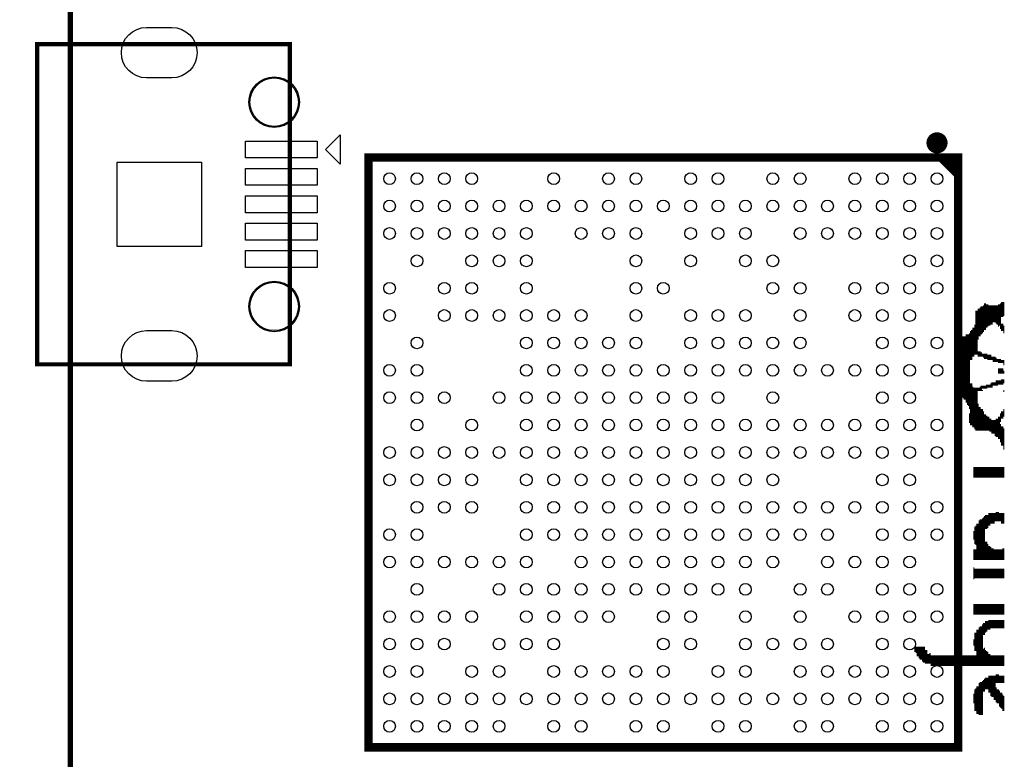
# Model space of a CAD drawing. Extents: x 16 to 143, y 14 to 67.
# Tile 3 of 10: x 29 to 52, y 40 to 57. Entities that reach past the tile are written whole.
import ezdxf

# ---------------------------------------------------------------- set-up
doc = ezdxf.new("R2010")
doc.units = 0
doc.header["$MEASUREMENT"] = 0
doc.layers.get('0').update_dxf_attribs({"linetype": 'CONTINUOUS'})
doc.layers.get('Defpoints').update_dxf_attribs({"linetype": 'CONTINUOUS'})
for name, color, linetype in [('BG_OUTLINE', 254, 'CONTINUOUS'), ('BG_SILKSCREEN_TOP', 43, 'CONTINUOUS'), ('PG_SILKSCREEN_TOP', 30, 'CONTINUOUS'), ('PIN_PASTEMASK_TOP', 85, 'CONTINUOUS'), ('PIN_TOP', 1, 'CONTINUOUS')]:
    doc.layers.add(name, color=color, linetype=linetype)
doc.dimstyles.get("Standard").update_dxf_attribs({"dimtxt": 0.18, "dimasz": 0.18, "dimexe": 0.18, "dimexo": 0.0625, "dimgap": 0.09, "dimtad": 0, "dimtih": 1, "dimtoh": 1, "dimdec": 4, "dimzin": 0, "dimdsep": 46, "dimtxsty": 'STANDARD', "dimcen": 0.09, "dimadec": 0, "dimazin": 0, "dimtfac": 1, "dimtdec": 4, "dimtofl": 0, "dimtmove": 0, "dimatfit": 3, "dimfxl": 1, "dimtolj": 1, "dimtzin": 0, "dimarcsym": 0})

# ---------------------------------------------------------------- blocks, each defined once
blk = doc.blocks.new('*D9')
at = {"color": 0, "linetype": 'Continuous', "lineweight": -2}
for p, q in [((32.138, 62.687), (20.757, 62.687)), ((20.937, 62.507), (20.937, 40.777)), ((20.937, 16.867), (20.937, 38.597)), ((32.138, 16.687), (20.757, 16.687))]:
    blk.add_line(p, q, dxfattribs=at)
at = {"color": 0, "linetype": 'Continuous'}
for points in [[(20.907, 62.507), (20.967, 62.507), (20.937, 62.687)], [(20.907, 16.867), (20.967, 16.867), (20.937, 16.687)]]:
    blk.add_solid(points, dxfattribs=at)
at = {"layer": 'Defpoints', "color": 0, "linetype": 'Continuous'}
for p in [(32.201, 62.687), (20.937, 16.687), (32.201, 16.687)]:
    blk.add_point(p, dxfattribs=at)
at = {"color": 0, "linetype": 'Continuous', "insert": (20.937, 39.687), "char_height": 2, "attachment_point": 5}
blk.add_mtext('\\A1;45.9999', dxfattribs=at)

msp = doc.modelspace()

# ---------------------------------------------------------------- linework, layer by layer
at = {"layer": 'BG_OUTLINE', "const_width": 0.127}
msp.add_lwpolyline([(32.2006, 62.6872), (76.20051, 62.6872, -0.414214), (78.2005, 60.6872), (78.2005, 18.68729, -0.414214), (76.20051, 16.68729), (32.2006, 16.68729, -0.414214), (30.2006, 18.68729), (30.2006, 60.6872, -0.414214), (32.2006, 62.6872)], format="xyb", dxfattribs=at)
msp.add_lwpolyline([(32.2006, 62.6872), (76.20051, 62.6872, -0.414214), (78.2005, 60.6872), (78.2005, 18.68729, -0.414214), (76.20051, 16.68729), (32.2006, 16.68729, -0.414214), (30.2006, 18.68729), (30.2006, 60.6872, -0.414214), (32.2006, 62.6872)], format="xyb", dxfattribs=at)
at = {"layer": 'BG_SILKSCREEN_TOP', "const_width": 0.0254}
for points in [[(51.8795, 50.2793), (51.8795, 49.6443)], [(51.9049, 50.3301), (51.9049, 49.6951)], [(51.9303, 50.3301), (51.9303, 49.6951)], [(51.9557, 50.3047), (51.9557, 49.7459)], [(51.9811, 50.3047), (51.9811, 49.7713)], [(52.0065, 50.2793), (52.0065, 49.7967)], [(52.0319, 50.2793), (52.0319, 49.7967)], [(52.0573, 50.2793), (52.0573, 49.8221)], [(52.0827, 50.2793), (52.0827, 49.8221)], [(52.1081, 50.2793), (52.1081, 49.8729)], [(52.1335, 50.2793), (52.1335, 49.8729)], [(52.1589, 50.2793), (52.1589, 49.8729)], [(52.1843, 50.2793), (52.1843, 49.8475)], [(52.2097, 50.2793), (52.2097, 49.8221)], [(52.2351, 50.3047), (52.2351, 49.7713)], [(52.2605, 50.3047), (52.2605, 49.7967)], [(52.2859, 50.3301), (52.2859, 49.7205)], [(52.3113, 50.3555), (52.3113, 49.9999)], [(52.3367, 50.3555), (52.3367, 49.9999)], [(52.3621, 50.3555), (52.3621, 50.0253)], [(51.7017, 50.1523), (51.7017, 49.1109)], [(51.7271, 50.1523), (51.7271, 49.1109)], [(51.7525, 50.2031), (51.7525, 49.4665)], [(51.7779, 50.2031), (51.7779, 49.5427)], [(51.8033, 50.2285), (51.8033, 49.5427)], [(51.8287, 50.2539), (51.8287, 49.5935)], [(51.8541, 50.2539), (51.8541, 49.6189)], [(51.6763, 49.8221), (51.6763, 49.1109)], [(52.3113, 49.8475), (52.3113, 49.6697)], [(52.3367, 49.8475), (52.3367, 49.6697)], [(52.3621, 49.7967), (52.3621, 49.6189)], [(51.4731, 49.5935), (51.4731, 47.9679)], [(51.4985, 49.5935), (51.4985, 47.9171)], [(51.5239, 49.5935), (51.5239, 47.8917)], [(51.5493, 49.6189), (51.5493, 47.8155)], [(51.5747, 49.6697), (51.5747, 48.9839)], [(51.6001, 49.6951), (51.6001, 48.9839)], [(51.6255, 49.7459), (51.6255, 49.0601)], [(51.6509, 49.7459), (51.6509, 49.0601)], [(51.2953, 49.5173), (51.2953, 49.0093)], [(51.3207, 49.5173), (51.3207, 49.0093)], [(51.3461, 49.5173), (51.3461, 48.1203)], [(51.3715, 49.5427), (51.3715, 48.0949)], [(51.3969, 49.5427), (51.3969, 48.0695)], [(51.4223, 49.5427), (51.4223, 48.0441)], [(51.4477, 49.5427), (51.4477, 48.0441)], [(51.4985, 49.3903), (51.4985, 49.2125)], [(51.5239, 49.3903), (51.5239, 49.2125)], [(51.5493, 49.4919), (51.5493, 49.1109)], [(51.7525, 49.1871), (51.7525, 49.0601)], [(51.7779, 49.1871), (51.7779, 49.0601)], [(51.8033, 49.1871), (51.8033, 49.0601)], [(51.8287, 49.1617), (51.8287, 49.0601)], [(51.8541, 49.1363), (51.8541, 49.0601)], [(51.8795, 49.1363), (51.8795, 49.0347)], [(51.9049, 49.1363), (51.9049, 49.0093)], [(51.9303, 49.1363), (51.9303, 49.0093)], [(51.9557, 49.1363), (51.9557, 49.0093)], [(51.9811, 49.1109), (51.9811, 48.9839)], [(52.0065, 49.1109), (52.0065, 48.9839)], [(52.0319, 49.1109), (52.0319, 48.9839)], [(52.0573, 49.1109), (52.0573, 48.9839)], [(52.0827, 49.0601), (52.0827, 48.9839)], [(52.1081, 49.0601), (52.1081, 48.9331)], [(52.1335, 49.0601), (52.1335, 48.9331)], [(52.1589, 49.0601), (52.1589, 48.9331)], [(52.1843, 49.0347), (52.1843, 48.9331)], [(52.2097, 49.0093), (52.2097, 48.9331)], [(52.2351, 49.0093), (52.2351, 48.9077)], [(52.2605, 49.0093), (52.2605, 48.9077)], [(52.2859, 49.0093), (52.2859, 48.9077)], [(52.3113, 48.9839), (52.3113, 48.9077)], [(52.3367, 48.9839), (52.3367, 48.9077)], [(52.3621, 48.9839), (52.3621, 48.8569)], [(51.2953, 48.7045), (51.2953, 48.1203)], [(51.3207, 48.7045), (51.3207, 48.1203)], [(51.5493, 48.6791), (51.5493, 48.1965)], [(52.2351, 48.7807), (52.2351, 48.6537)], [(52.2605, 48.7807), (52.2605, 48.6537)], [(52.2859, 48.7807), (52.2859, 48.6537)], [(52.3113, 48.7807), (52.3113, 48.6537)], [(52.3367, 48.7807), (52.3367, 48.6537)], [(52.3621, 48.7299), (52.3621, 48.6537)], [(51.4477, 48.5521), (51.4477, 48.2727)], [(51.4731, 48.5521), (51.4731, 48.2473)], [(51.4985, 48.6029), (51.4985, 48.2219)], [(51.5239, 48.6029), (51.5239, 48.2219)], [(51.5747, 48.4251), (51.5747, 47.4345)], [(51.6001, 48.4251), (51.6001, 47.4345)], [(51.9557, 48.3997), (51.9557, 48.2981)], [(51.9811, 48.3997), (51.9811, 48.3235)], [(52.0065, 48.3997), (52.0065, 48.3235)], [(52.0319, 48.3997), (52.0319, 48.3235)], [(52.0573, 48.4251), (52.0573, 48.3235)], [(52.0827, 48.4505), (52.0827, 48.3235)], [(52.1081, 48.4505), (52.1081, 48.3743)], [(52.1335, 48.4505), (52.1335, 48.3743)], [(52.1589, 48.4505), (52.1589, 48.3743)], [(52.1843, 48.5013), (52.1843, 48.3743)], [(52.2097, 48.5013), (52.2097, 48.3743)], [(52.2351, 48.5013), (52.2351, 48.3997)], [(52.2605, 48.5013), (52.2605, 48.3997)], [(52.2859, 48.5013), (52.2859, 48.3997)], [(52.3113, 48.5267), (52.3113, 48.3997)], [(52.3367, 48.5267), (52.3367, 48.3997)], [(52.3621, 48.5267), (52.3621, 48.4251)], [(51.6255, 48.3489), (51.6255, 47.3837)], [(51.6509, 48.3235), (51.6509, 47.3837)], [(51.6763, 48.3235), (51.6763, 47.3329)], [(51.7017, 48.3235), (51.7017, 47.3075)], [(51.7271, 48.3235), (51.7271, 47.3075)], [(51.7525, 48.3235), (51.7525, 48.2473)], [(51.7779, 48.3235), (51.7779, 48.2473)], [(51.8033, 48.3489), (51.8033, 48.2473)], [(51.8287, 48.3743), (51.8287, 48.2473)], [(51.8541, 48.3743), (51.8541, 48.2981)], [(51.8541, 48.2727), (51.8541, 48.2473)], [(51.8795, 48.3743), (51.8795, 48.2981)], [(51.9049, 48.3743), (51.9049, 48.2981)], [(51.9303, 48.3743), (51.9303, 48.2981)], [(52.3621, 48.2727), (52.3621, 48.2219)], [(51.7525, 47.9425), (51.7525, 47.3075)], [(51.5493, 47.7139), (51.5493, 47.4853)], [(51.7779, 47.8663), (51.7779, 47.3075)], [(51.8033, 47.8663), (51.8033, 47.3075)], [(51.8287, 47.8155), (51.8287, 47.3075)], [(51.8541, 47.8155), (51.8541, 47.3075)], [(51.8795, 47.7647), (51.8795, 47.3075)], [(51.9049, 47.6885), (51.9049, 47.3075)], [(51.9303, 47.6885), (51.9303, 47.3075)], [(52.2859, 47.7139), (52.2859, 47.5107)], [(52.3113, 47.7647), (52.3113, 47.5869)], [(52.3367, 47.7647), (52.3367, 47.5869)], [(52.3621, 47.8155), (52.3621, 47.6377)], [(51.9557, 47.6631), (51.9557, 47.3075)], [(51.9811, 47.6377), (51.9811, 47.3075)], [(52.0065, 47.6377), (52.0065, 47.3075)], [(52.0319, 47.5869), (52.0319, 47.2821)], [(52.0573, 47.5869), (52.0573, 47.2821)], [(52.0827, 47.5615), (52.0827, 47.2313)], [(52.1081, 47.5615), (52.1081, 47.2313)], [(52.1335, 47.5615), (52.1335, 47.2313)], [(52.1589, 47.5615), (52.1589, 47.1805)], [(52.1843, 47.5869), (52.1843, 47.1551)], [(52.2097, 47.5869), (52.2097, 47.1551)], [(52.2351, 47.6377), (52.2351, 47.1043)], [(52.2605, 47.6377), (52.2605, 47.1043)], [(52.2859, 47.4599), (52.2859, 47.0281)], [(52.3113, 47.4091), (52.3113, 46.9519)], [(52.3367, 47.4091), (52.3367, 46.9519)], [(52.3621, 47.3583), (52.3621, 46.8503)], [(51.6509, 46.4439), (51.6509, 46.1899)], [(51.6763, 46.4439), (51.6763, 46.1899)], [(51.7017, 46.4439), (51.7017, 46.1899)], [(51.7271, 46.4439), (51.7271, 46.1899)], [(51.7525, 46.4439), (51.7525, 46.1899)], [(51.7779, 46.4439), (51.7779, 46.1899)], [(51.8033, 46.4439), (51.8033, 46.1899)], [(51.8287, 46.4439), (51.8287, 46.1899)], [(51.8541, 46.4439), (51.8541, 46.1899)], [(51.8795, 46.4439), (51.8795, 46.1899)], [(51.9049, 46.4439), (51.9049, 46.1899)], [(51.9303, 46.4439), (51.9303, 46.1899)], [(51.9557, 46.4439), (51.9557, 46.1899)], [(51.9811, 46.4439), (51.9811, 46.1899)], [(52.0065, 46.4439), (52.0065, 46.1899)], [(52.0319, 46.4439), (52.0319, 46.1899)], [(52.0573, 46.4439), (52.0573, 46.1899)], [(52.0827, 46.4439), (52.0827, 46.1899)], [(52.1081, 46.4439), (52.1081, 46.1899)], [(52.1335, 46.4439), (52.1335, 46.1899)], [(52.1589, 46.4439), (52.1589, 46.1899)], [(52.1843, 46.4439), (52.1843, 46.1899)], [(52.2097, 46.4439), (52.2097, 46.1899)], [(52.2351, 46.4439), (52.2351, 46.1899)], [(52.2605, 46.4439), (52.2605, 46.1899)], [(52.2859, 46.4439), (52.2859, 46.1899)], [(52.3113, 46.4439), (52.3113, 46.1899)], [(52.3367, 46.4439), (52.3367, 46.1899)], [(52.3621, 46.4439), (52.3621, 46.1899)], [(52.0065, 45.3517), (52.0065, 45.0469)], [(52.0319, 45.3517), (52.0319, 45.0469)], [(52.0573, 45.3517), (52.0573, 45.0977)], [(52.0827, 45.3517), (52.0827, 45.0977)], [(52.1081, 45.3517), (52.1081, 45.0977)], [(52.1335, 45.3517), (52.1335, 45.0977)], [(52.1589, 45.3517), (52.1589, 45.1485)], [(52.1843, 45.3771), (52.1843, 45.1485)], [(52.2097, 45.3771), (52.2097, 45.1485)], [(52.2351, 45.3771), (52.2351, 45.1485)], [(52.2605, 45.3517), (52.2605, 45.1485)], [(52.2859, 45.3517), (52.2859, 45.1485)], [(52.3113, 45.3517), (52.3113, 45.0977)], [(52.3367, 45.3517), (52.3367, 45.0977)], [(52.3621, 45.3517), (52.3621, 45.0977)], [(51.7779, 45.1739), (51.7779, 44.2341)], [(51.8033, 45.1993), (51.8033, 44.2341)], [(51.8287, 45.1993), (51.8287, 44.2341)], [(51.8541, 45.2247), (51.8541, 44.2341)], [(51.8795, 45.2501), (51.8795, 44.2341)], [(51.9049, 45.2755), (51.9049, 44.2341)], [(51.9303, 45.3009), (51.9303, 44.9707)], [(51.9557, 45.3009), (51.9557, 44.9707)], [(51.9811, 45.3009), (51.9811, 44.9961)], [(51.6509, 44.9199), (51.6509, 44.7167)], [(51.6763, 45.0215), (51.6763, 44.6151)], [(51.7017, 45.0469), (51.7017, 44.5897)], [(51.7271, 45.0977), (51.7271, 44.2341)], [(51.7525, 45.0977), (51.7525, 44.2341)], [(51.9303, 44.6659), (51.9303, 44.2341)], [(51.9557, 44.6659), (51.9557, 44.2341)], [(51.6509, 44.4881), (51.6509, 44.2341)], [(51.6763, 44.4881), (51.6763, 44.2341)], [(51.7017, 44.4881), (51.7017, 44.2341)], [(51.9811, 44.6151), (51.9811, 44.2341)], [(52.0065, 44.5643), (52.0065, 44.2341)], [(52.0319, 44.5643), (52.0319, 44.2341)], [(52.0573, 44.5389), (52.0573, 44.2341)], [(52.0827, 44.5135), (52.0827, 44.2341)], [(52.1081, 44.5135), (52.1081, 44.2341)], [(52.1335, 44.4881), (52.1335, 44.2341)], [(52.1589, 44.4881), (52.1589, 44.2341)], [(52.1843, 44.4881), (52.1843, 44.2341)], [(52.2097, 44.4881), (52.2097, 44.2341)], [(52.2351, 44.4881), (52.2351, 44.2341)], [(52.2605, 44.4881), (52.2605, 44.2341)], [(52.2859, 44.4881), (52.2859, 44.2341)], [(52.3113, 44.4881), (52.3113, 44.2341)], [(52.3367, 44.5135), (52.3367, 44.2341)], [(52.3621, 44.5135), (52.3621, 44.2341)], [(51.6509, 44.0563), (51.6509, 43.7769)], [(51.6763, 44.0309), (51.6763, 43.8023)], [(51.7017, 44.0309), (51.7017, 43.8023)], [(51.7271, 44.0309), (51.7271, 43.8023)], [(51.7525, 44.0309), (51.7525, 43.8023)], [(51.7779, 44.0309), (51.7779, 43.8023)], [(51.8033, 44.0309), (51.8033, 43.8023)], [(51.8287, 44.0309), (51.8287, 43.8023)], [(51.8541, 44.0309), (51.8541, 43.8023)], [(51.8795, 44.0309), (51.8795, 43.8023)], [(51.9049, 44.0309), (51.9049, 43.8023)], [(51.9303, 44.0309), (51.9303, 43.8023)], [(51.9557, 44.0309), (51.9557, 43.8023)], [(51.9811, 44.0309), (51.9811, 43.8023)], [(52.0065, 44.0309), (52.0065, 43.8023)], [(52.0319, 44.0309), (52.0319, 43.8023)], [(52.0573, 44.0309), (52.0573, 43.8023)], [(52.0827, 44.0309), (52.0827, 43.8023)], [(52.1081, 44.0309), (52.1081, 43.8023)], [(52.1335, 44.0309), (52.1335, 43.8023)], [(52.1589, 44.0309), (52.1589, 43.8023)], [(52.1843, 44.0309), (52.1843, 43.8023)], [(52.2097, 44.0309), (52.2097, 43.8023)], [(52.2351, 44.0309), (52.2351, 43.8023)], [(52.2605, 44.0309), (52.2605, 43.8023)], [(52.2859, 44.0309), (52.2859, 43.8023)], [(52.3113, 44.0309), (52.3113, 43.8023)], [(52.3367, 44.0309), (52.3367, 43.8023)], [(52.3621, 44.0309), (52.3621, 43.8023)], [(51.6509, 43.1927), (51.6509, 42.9387)], [(51.6763, 43.1927), (51.6763, 42.9387)], [(51.7017, 43.1927), (51.7017, 42.9387)], [(51.7271, 43.1927), (51.7271, 42.9387)], [(51.7525, 43.1927), (51.7525, 42.9387)], [(51.7779, 43.1927), (51.7779, 42.9387)], [(51.8033, 43.1927), (51.8033, 42.9387)], [(51.8287, 43.1927), (51.8287, 42.9387)], [(51.8541, 43.1927), (51.8541, 42.9387)], [(51.8795, 43.1927), (51.8795, 42.9387)], [(51.9049, 43.1927), (51.9049, 42.9387)], [(51.9303, 43.1927), (51.9303, 42.9387)], [(51.9557, 43.1927), (51.9557, 42.9387)], [(51.9811, 43.1927), (51.9811, 42.9387)], [(52.0065, 43.1927), (52.0065, 42.9387)], [(52.0319, 43.1927), (52.0319, 42.9387)], [(52.0573, 43.1927), (52.0573, 42.9387)], [(52.0827, 43.1927), (52.0827, 42.9387)], [(52.1081, 43.1927), (52.1081, 42.9387)], [(52.1335, 43.1927), (52.1335, 42.9387)], [(52.1589, 43.1927), (52.1589, 42.9387)], [(52.1843, 43.1927), (52.1843, 42.9387)], [(52.2097, 43.1927), (52.2097, 42.9387)], [(52.2351, 43.1927), (52.2351, 42.9387)], [(52.2605, 43.1927), (52.2605, 42.9387)], [(52.2859, 43.1927), (52.2859, 42.9387)], [(52.3113, 43.1927), (52.3113, 42.9387)], [(52.3367, 43.1927), (52.3367, 42.9387)], [(52.3621, 43.1927), (52.3621, 42.9387)], [(51.9303, 42.7863), (51.9303, 42.5069)], [(51.9557, 42.7863), (51.9557, 42.5323)], [(51.9811, 42.7863), (51.9811, 42.5831)], [(52.0065, 42.8117), (52.0065, 42.5831)], [(52.0319, 42.8117), (52.0319, 42.5831)], [(52.0573, 42.8117), (52.0573, 42.6085)], [(52.0827, 42.8117), (52.0827, 42.6085)], [(52.1081, 42.8117), (52.1081, 42.6085)], [(52.1335, 42.8117), (52.1335, 42.6085)], [(52.1589, 42.8117), (52.1589, 42.6085)], [(52.1843, 42.8117), (52.1843, 42.6085)], [(52.2097, 42.8117), (52.2097, 42.6085)], [(52.2351, 42.8117), (52.2351, 42.6085)], [(52.2605, 42.8117), (52.2605, 42.6085)], [(52.2859, 42.8117), (52.2859, 42.6085)], [(52.3113, 42.8117), (52.3113, 42.6085)], [(52.3367, 42.8117), (52.3367, 42.6085)], [(52.3621, 42.8117), (52.3621, 42.6085)], [(51.7271, 42.5831), (51.7271, 41.7195)], [(51.7525, 42.5831), (51.7525, 41.7195)], [(51.7779, 42.6339), (51.7779, 41.7195)], [(51.8033, 42.6593), (51.8033, 41.7195)], [(51.8287, 42.6593), (51.8287, 41.7195)], [(51.8541, 42.7101), (51.8541, 41.7195)], [(51.8795, 42.7355), (51.8795, 42.4561)], [(51.9049, 42.7355), (51.9049, 42.4561)], [(51.6509, 42.3545), (51.6509, 42.2021)], [(51.6763, 42.5069), (51.6763, 42.0751)], [(51.7017, 42.5069), (51.7017, 42.0751)], [(50.2539, 42.1767), (50.2539, 42.0497)], [(50.2793, 42.1767), (50.2793, 42.0243)], [(50.3047, 42.1767), (50.3047, 41.9481)], [(50.3301, 42.1767), (50.3301, 41.9481)], [(50.3555, 42.1767), (50.3555, 41.8973)], [(50.3809, 42.1767), (50.3809, 41.8719)], [(50.4063, 42.1767), (50.4063, 41.8719)], [(50.4317, 42.1767), (50.4317, 41.8211)], [(50.4571, 42.1767), (50.4571, 41.7957)], [(50.4825, 42.1767), (50.4825, 41.7957)], [(50.5079, 42.1005), (50.5079, 41.7703)], [(50.5333, 42.1005), (50.5333, 41.7703)], [(51.8795, 42.1259), (51.8795, 41.7195)], [(51.9049, 42.1513), (51.9049, 41.7195)], [(51.9303, 42.1005), (51.9303, 41.7195)], [(51.9557, 42.0751), (51.9557, 41.7195)], [(50.5587, 41.9989), (50.5587, 41.7703)], [(50.5841, 41.9989), (50.5841, 41.7703)], [(50.6095, 42.0243), (50.6095, 41.7703)], [(50.6349, 41.9735), (50.6349, 41.7195)], [(50.6603, 41.9735), (50.6603, 41.7195)], [(50.6857, 41.9735), (50.6857, 41.7195)], [(50.7111, 41.9735), (50.7111, 41.7195)], [(50.7365, 41.9735), (50.7365, 41.7195)], [(50.7619, 41.9735), (50.7619, 41.7195)], [(50.7873, 41.9735), (50.7873, 41.7195)], [(50.8127, 41.9735), (50.8127, 41.7195)], [(50.8381, 41.9735), (50.8381, 41.7195)], [(50.8635, 41.9735), (50.8635, 41.7195)], [(50.8889, 41.9735), (50.8889, 41.7195)], [(50.9143, 41.9735), (50.9143, 41.7195)], [(50.9397, 41.9735), (50.9397, 41.7195)], [(50.9651, 41.9735), (50.9651, 41.7195)], [(50.9905, 41.9735), (50.9905, 41.7195)], [(51.0159, 41.9735), (51.0159, 41.7195)], [(51.0413, 41.9735), (51.0413, 41.7195)], [(51.0667, 41.9735), (51.0667, 41.7195)], [(51.0921, 41.9735), (51.0921, 41.7195)], [(51.1175, 41.9735), (51.1175, 41.7195)], [(51.1429, 41.9735), (51.1429, 41.7195)], [(51.1683, 41.9735), (51.1683, 41.7195)], [(51.1937, 41.9735), (51.1937, 41.7195)], [(51.2191, 41.9735), (51.2191, 41.7195)], [(51.2445, 41.9735), (51.2445, 41.7195)], [(51.2699, 41.9735), (51.2699, 41.7195)], [(51.2953, 41.9735), (51.2953, 41.7195)], [(51.3207, 41.9735), (51.3207, 41.7195)], [(51.3461, 41.9735), (51.3461, 41.7195)], [(51.3715, 41.9735), (51.3715, 41.7195)], [(51.3969, 41.9735), (51.3969, 41.7195)], [(51.4223, 41.9735), (51.4223, 41.7195)], [(51.4477, 41.9735), (51.4477, 41.7195)], [(51.4731, 41.9735), (51.4731, 41.7195)], [(51.4985, 41.9735), (51.4985, 41.7195)], [(51.5239, 41.9735), (51.5239, 41.7195)], [(51.5493, 41.9735), (51.5493, 41.7195)], [(51.5747, 41.9735), (51.5747, 41.7195)], [(51.6001, 41.9735), (51.6001, 41.7195)], [(51.6255, 41.9735), (51.6255, 41.7195)], [(51.6509, 41.9735), (51.6509, 41.7195)], [(51.6763, 41.9735), (51.6763, 41.7195)], [(51.7017, 41.9735), (51.7017, 41.7195)], [(51.9811, 42.0497), (51.9811, 41.7195)], [(52.0065, 41.9989), (52.0065, 41.7195)], [(52.0319, 41.9989), (52.0319, 41.7195)], [(52.0573, 41.9735), (52.0573, 41.7195)], [(52.0827, 41.9735), (52.0827, 41.7195)], [(52.1081, 41.9735), (52.1081, 41.7195)], [(52.1335, 41.9735), (52.1335, 41.7195)], [(52.1589, 41.9735), (52.1589, 41.7195)], [(52.1843, 41.9735), (52.1843, 41.7195)], [(52.2097, 41.9735), (52.2097, 41.7195)], [(52.2351, 41.9735), (52.2351, 41.7195)], [(52.2605, 41.9735), (52.2605, 41.7195)], [(52.2859, 41.9735), (52.2859, 41.7195)], [(52.3113, 41.9735), (52.3113, 41.7195)], [(52.3367, 41.9735), (52.3367, 41.7195)], [(52.3621, 41.9735), (52.3621, 41.7195)], [(51.8795, 41.3893), (51.8795, 41.1099)], [(51.9049, 41.4147), (51.9049, 41.1099)], [(51.9303, 41.4401), (51.9303, 41.1607)], [(51.9557, 41.4401), (51.9557, 41.1607)], [(51.9811, 41.4401), (51.9811, 41.1607)], [(52.0065, 41.4909), (52.0065, 41.0845)], [(52.0319, 41.4909), (52.0319, 41.0845)], [(52.0573, 41.4909), (52.0573, 41.0083)], [(52.0827, 41.4909), (52.0827, 40.9829)], [(52.1081, 41.4909), (52.1081, 40.9829)], [(52.1335, 41.4909), (52.1335, 40.9067)], [(52.1589, 41.4909), (52.1589, 40.9067)], [(52.1843, 41.5163), (52.1843, 41.3131)], [(52.2097, 41.5163), (52.2097, 41.3131)], [(52.2351, 41.5163), (52.2351, 41.3131)], [(52.2605, 41.4909), (52.2605, 41.3131)], [(52.2859, 41.4909), (52.2859, 41.3131)], [(52.3113, 41.4909), (52.3113, 41.3131)], [(52.3367, 41.4909), (52.3367, 41.3131)], [(52.3621, 41.4909), (52.3621, 41.3131)], [(51.6763, 41.1607), (51.6763, 40.6527)], [(51.7017, 41.1861), (51.7017, 40.6527)], [(51.7271, 41.2369), (51.7271, 40.5765)], [(51.7525, 41.2369), (51.7525, 40.5765)], [(51.7779, 41.3131), (51.7779, 40.5511)], [(51.8033, 41.3385), (51.8033, 40.5511)], [(51.8287, 41.3385), (51.8287, 40.5511)], [(51.8541, 41.3639), (51.8541, 40.5511)], [(52.1843, 41.2115), (52.1843, 40.8559)], [(52.2097, 41.1607), (52.2097, 40.8305)], [(52.2351, 41.1607), (52.2351, 40.8305)], [(51.6509, 41.0591), (51.6509, 40.8305)], [(52.2605, 41.1353), (52.2605, 40.7543)], [(52.2859, 41.0845), (52.2859, 40.7289)], [(52.3113, 41.0845), (52.3113, 40.7035)], [(52.3367, 41.0337), (52.3367, 40.6527)], [(52.3621, 41.0083), (52.3621, 40.6527)]]:
    msp.add_lwpolyline(points, dxfattribs=at)
at = {"layer": 'PG_SILKSCREEN_TOP'}
for points, const_width in [([(30.20791, 48.87874), (35.40793, 48.87874), (35.40793, 56.47873), (29.40792, 56.47873), (29.40792, 48.87874), (30.20791, 48.87874)], 0.1), ([(30.20791, 56.47873), (30.20791, 48.87874)], 0.1), ([(37.27684, 53.78712), (37.27674, 39.78669), (51.27716, 39.78666), (51.27721, 53.78714), (37.27684, 53.78712)], 0.20071), ([(50.87587, 53.78714), (51.27721, 53.3858)], 0.20071), ([(51.07658, 53.78699), (51.27716, 53.5864)], 0.20071)]:
    msp.add_lwpolyline(points, dxfattribs=dict(at, const_width=const_width))
msp.add_lwpolyline([(36.25792, 53.97873), (36.60793, 54.32872), (36.60793, 53.62872)], close=True, dxfattribs=at)
at = {"layer": 'PG_SILKSCREEN_TOP', "const_width": 0.2489}
msp.add_lwpolyline([(50.9032, 54.13687, -0.999969), (50.65083, 54.13687, -1.000031), (50.9032, 54.13687)], format="xyb", dxfattribs=at)
at = {"layer": 'PIN_PASTEMASK_TOP'}
for points in [[(32.60791, 55.67873), (32.00791, 55.67873, -1), (32.00791, 56.87873), (32.60791, 56.87873, -1)], [(32.60791, 48.47875), (32.00791, 48.47875, -1), (32.00791, 49.67874), (32.60791, 49.67874, -1)]]:
    msp.add_lwpolyline(points, format="xyb", close=True, dxfattribs=at)
for points in [[(34.35791, 54.17873), (36.0579, 54.17873), (36.0579, 53.77873), (34.35791, 53.77873)], [(31.30791, 53.67873), (33.30791, 53.67873), (33.30791, 51.67874), (31.30791, 51.67874)], [(34.35791, 53.52875), (36.0579, 53.52875), (36.0579, 53.12875), (34.35791, 53.12875)], [(34.35791, 52.87874), (36.0579, 52.87874), (36.0579, 52.47874), (34.35791, 52.47874)], [(34.35791, 52.22872), (36.0579, 52.22872), (36.0579, 51.82872), (34.35791, 51.82872)], [(34.35791, 51.57874), (36.0579, 51.57874), (36.0579, 51.17874), (34.35791, 51.17874)]]:
    msp.add_lwpolyline(points, close=True, dxfattribs=at)
for centre, radius in [((35.0379, 55.10372), 0.575), ((37.77704, 53.28679), 0.1397), ((38.42735, 53.28679), 0.1397), ((39.07754, 53.28679), 0.1397), ((39.72786, 53.28679), 0.1397), ((41.67594, 53.28679), 0.1397), ((42.97644, 53.28679), 0.1397), ((43.62676, 53.28679), 0.1397), ((44.92714, 53.28679), 0.1397), ((45.57746, 53.28679), 0.1397), ((46.87796, 53.28679), 0.1397), ((47.52815, 53.28679), 0.1397), ((48.82604, 53.28679), 0.1397), ((49.47635, 53.28679), 0.1397), ((50.12654, 53.28679), 0.1397), ((50.77686, 53.28679), 0.1397), ((37.77704, 52.63647), 0.1397), ((38.42735, 52.63647), 0.1397), ((39.07754, 52.63647), 0.1397), ((39.72786, 52.63647), 0.1397), ((40.37805, 52.63647), 0.1397), ((41.02575, 52.63647), 0.1397), ((41.67594, 52.63647), 0.1397), ((42.32626, 52.63647), 0.1397), ((42.97644, 52.63647), 0.1397), ((43.62676, 52.63647), 0.1397), ((44.27695, 52.63647), 0.1397), ((44.92714, 52.63647), 0.1397), ((45.57746, 52.63647), 0.1397), ((46.22764, 52.63647), 0.1397), ((46.87796, 52.63647), 0.1397), ((47.52815, 52.63647), 0.1397), ((48.17585, 52.63647), 0.1397), ((48.82604, 52.63647), 0.1397), ((49.47635, 52.63647), 0.1397), ((50.12654, 52.63647), 0.1397), ((50.77686, 52.63647), 0.1397), ((37.77704, 51.98628), 0.1397), ((38.42735, 51.98628), 0.1397), ((39.07754, 51.98628), 0.1397), ((39.72786, 51.98628), 0.1397), ((40.37805, 51.98628), 0.1397), ((41.02575, 51.98628), 0.1397), ((42.32626, 51.98628), 0.1397), ((42.97644, 51.98628), 0.1397), ((43.62676, 51.98628), 0.1397), ((44.92714, 51.98628), 0.1397), ((45.57746, 51.98628), 0.1397), ((46.22764, 51.98628), 0.1397), ((47.52815, 51.98628), 0.1397), ((48.17585, 51.98628), 0.1397), ((48.82604, 51.98628), 0.1397), ((49.47635, 51.98628), 0.1397), ((50.12654, 51.98628), 0.1397), ((50.77686, 51.98628), 0.1397), ((38.42735, 51.33597), 0.1397), ((39.72786, 51.33597), 0.1397), ((40.37805, 51.33597), 0.1397), ((41.02575, 51.33597), 0.1397), ((43.62676, 51.33597), 0.1397), ((44.92714, 51.33597), 0.1397), ((46.22764, 51.33597), 0.1397), ((46.87796, 51.33597), 0.1397), ((50.12654, 51.33597), 0.1397), ((50.77686, 51.33597), 0.1397), ((35.0379, 50.25375), 0.575), ((37.77704, 50.68578), 0.1397), ((39.07754, 50.68578), 0.1397), ((39.72786, 50.68578), 0.1397), ((41.02575, 50.68578), 0.1397), ((43.62676, 50.68578), 0.1397), ((44.27695, 50.68578), 0.1397), ((46.87796, 50.68578), 0.1397), ((47.52815, 50.68578), 0.1397), ((48.82604, 50.68578), 0.1397), ((49.47635, 50.68578), 0.1397), ((50.12654, 50.68578), 0.1397), ((50.77686, 50.68578), 0.1397), ((37.77704, 50.03808), 0.1397), ((39.07754, 50.03808), 0.1397), ((39.72786, 50.03808), 0.1397), ((40.37805, 50.03808), 0.1397), ((41.02575, 50.03808), 0.1397), ((41.67594, 50.03808), 0.1397), ((42.32626, 50.03808), 0.1397), ((43.62676, 50.03808), 0.1397), ((44.92714, 50.03808), 0.1397), ((45.57746, 50.03808), 0.1397), ((46.22764, 50.03808), 0.1397), ((47.52815, 50.03808), 0.1397), ((48.82604, 50.03808), 0.1397), ((49.47635, 50.03808), 0.1397), ((50.12654, 50.03808), 0.1397), ((38.42735, 49.38789), 0.1397), ((41.02575, 49.38789), 0.1397), ((41.67594, 49.38789), 0.1397), ((42.32626, 49.38789), 0.1397), ((42.97644, 49.38789), 0.1397), ((43.62676, 49.38789), 0.1397), ((44.92714, 49.38789), 0.1397), ((45.57746, 49.38789), 0.1397), ((46.22764, 49.38789), 0.1397), ((46.87796, 49.38789), 0.1397), ((47.52815, 49.38789), 0.1397), ((49.47635, 49.38789), 0.1397), ((50.12654, 49.38789), 0.1397), ((50.77686, 49.38789), 0.1397), ((37.77704, 48.73757), 0.1397), ((38.42735, 48.73757), 0.1397), ((41.02575, 48.73757), 0.1397), ((41.67594, 48.73757), 0.1397), ((42.32626, 48.73757), 0.1397), ((42.97644, 48.73757), 0.1397), ((43.62676, 48.73757), 0.1397), ((44.27695, 48.73757), 0.1397), ((44.92714, 48.73757), 0.1397), ((45.57746, 48.73757), 0.1397), ((46.22764, 48.73757), 0.1397), ((46.87796, 48.73757), 0.1397), ((47.52815, 48.73757), 0.1397), ((48.17585, 48.73757), 0.1397), ((48.82604, 48.73757), 0.1397), ((49.47635, 48.73757), 0.1397), ((50.12654, 48.73757), 0.1397), ((50.77686, 48.73757), 0.1397), ((37.77704, 48.08738), 0.1397), ((38.42735, 48.08738), 0.1397), ((39.07754, 48.08738), 0.1397), ((40.37805, 48.08738), 0.1397), ((41.02575, 48.08738), 0.1397), ((41.67594, 48.08738), 0.1397), ((42.32626, 48.08738), 0.1397), ((42.97644, 48.08738), 0.1397), ((43.62676, 48.08738), 0.1397), ((44.27695, 48.08738), 0.1397), ((44.92714, 48.08738), 0.1397), ((45.57746, 48.08738), 0.1397), ((46.87796, 48.08738), 0.1397), ((49.47635, 48.08738), 0.1397), ((50.12654, 48.08738), 0.1397), ((38.42735, 47.43706), 0.1397), ((39.72786, 47.43706), 0.1397), ((41.02575, 47.43706), 0.1397), ((41.67594, 47.43706), 0.1397), ((42.32626, 47.43706), 0.1397), ((42.97644, 47.43706), 0.1397), ((43.62676, 47.43706), 0.1397), ((44.27695, 47.43706), 0.1397), ((44.92714, 47.43706), 0.1397), ((45.57746, 47.43706), 0.1397), ((46.22764, 47.43706), 0.1397), ((46.87796, 47.43706), 0.1397), ((47.52815, 47.43706), 0.1397), ((48.17585, 47.43706), 0.1397), ((48.82604, 47.43706), 0.1397), ((49.47635, 47.43706), 0.1397), ((50.12654, 47.43706), 0.1397), ((50.77686, 47.43706), 0.1397), ((37.77704, 46.78688), 0.1397), ((38.42735, 46.78688), 0.1397), ((39.07754, 46.78688), 0.1397), ((39.72786, 46.78688), 0.1397), ((40.37805, 46.78688), 0.1397), ((41.02575, 46.78688), 0.1397), ((41.67594, 46.78688), 0.1397), ((42.32626, 46.78688), 0.1397), ((42.97644, 46.78688), 0.1397), ((43.62676, 46.78688), 0.1397), ((44.27695, 46.78688), 0.1397), ((44.92714, 46.78688), 0.1397), ((45.57746, 46.78688), 0.1397), ((46.22764, 46.78688), 0.1397), ((46.87796, 46.78688), 0.1397), ((47.52815, 46.78688), 0.1397), ((48.17585, 46.78688), 0.1397), ((48.82604, 46.78688), 0.1397), ((49.47635, 46.78688), 0.1397), ((50.12654, 46.78688), 0.1397), ((50.77686, 46.78688), 0.1397), ((37.77704, 46.13669), 0.1397), ((38.42735, 46.13669), 0.1397), ((39.07754, 46.13669), 0.1397), ((39.72786, 46.13669), 0.1397), ((41.02575, 46.13669), 0.1397), ((41.67594, 46.13669), 0.1397), ((42.32626, 46.13669), 0.1397), ((42.97644, 46.13669), 0.1397), ((43.62676, 46.13669), 0.1397), ((44.27695, 46.13669), 0.1397), ((44.92714, 46.13669), 0.1397), ((45.57746, 46.13669), 0.1397), ((46.22764, 46.13669), 0.1397), ((46.87796, 46.13669), 0.1397), ((49.47635, 46.13669), 0.1397), ((50.12654, 46.13669), 0.1397), ((38.42735, 45.48637), 0.1397), ((39.07754, 45.48637), 0.1397), ((39.72786, 45.48637), 0.1397), ((41.02575, 45.48637), 0.1397), ((41.67594, 45.48637), 0.1397), ((42.32626, 45.48637), 0.1397), ((42.97644, 45.48637), 0.1397), ((43.62676, 45.48637), 0.1397), ((44.27695, 45.48637), 0.1397), ((44.92714, 45.48637), 0.1397), ((45.57746, 45.48637), 0.1397), ((46.22764, 45.48637), 0.1397), ((46.87796, 45.48637), 0.1397), ((47.52815, 45.48637), 0.1397), ((48.17585, 45.48637), 0.1397), ((48.82604, 45.48637), 0.1397), ((49.47635, 45.48637), 0.1397), ((50.12654, 45.48637), 0.1397), ((50.77686, 45.48637), 0.1397), ((37.77704, 44.83618), 0.1397), ((38.42735, 44.83618), 0.1397), ((41.02575, 44.83618), 0.1397), ((41.67594, 44.83618), 0.1397), ((42.32626, 44.83618), 0.1397), ((42.97644, 44.83618), 0.1397), ((43.62676, 44.83618), 0.1397), ((44.27695, 44.83618), 0.1397), ((44.92714, 44.83618), 0.1397), ((45.57746, 44.83618), 0.1397), ((46.22764, 44.83618), 0.1397), ((46.87796, 44.83618), 0.1397), ((47.52815, 44.83618), 0.1397), ((48.17585, 44.83618), 0.1397), ((49.47635, 44.83618), 0.1397), ((50.12654, 44.83618), 0.1397), ((50.77686, 44.83618), 0.1397), ((37.77704, 44.18586), 0.1397), ((38.42735, 44.18586), 0.1397), ((39.07754, 44.18586), 0.1397), ((39.72786, 44.18586), 0.1397), ((40.37805, 44.18586), 0.1397), ((41.02575, 44.18586), 0.1397), ((42.32626, 44.18586), 0.1397), ((42.97644, 44.18586), 0.1397), ((43.62676, 44.18586), 0.1397), ((44.27695, 44.18586), 0.1397), ((44.92714, 44.18586), 0.1397), ((45.57746, 44.18586), 0.1397), ((46.22764, 44.18586), 0.1397), ((46.87796, 44.18586), 0.1397), ((48.17585, 44.18586), 0.1397), ((48.82604, 44.18586), 0.1397), ((49.47635, 44.18586), 0.1397), ((50.12654, 44.18586), 0.1397), ((38.42735, 43.53568), 0.1397), ((40.37805, 43.53568), 0.1397), ((41.02575, 43.53568), 0.1397), ((41.67594, 43.53568), 0.1397), ((42.32626, 43.53568), 0.1397), ((42.97644, 43.53568), 0.1397), ((43.62676, 43.53568), 0.1397), ((44.27695, 43.53568), 0.1397), ((44.92714, 43.53568), 0.1397), ((45.57746, 43.53568), 0.1397), ((46.22764, 43.53568), 0.1397), ((47.52815, 43.53568), 0.1397), ((48.17585, 43.53568), 0.1397), ((49.47635, 43.53568), 0.1397), ((50.12654, 43.53568), 0.1397), ((50.77686, 43.53568), 0.1397), ((37.77704, 42.88798), 0.1397), ((38.42735, 42.88798), 0.1397), ((39.07754, 42.88798), 0.1397), ((39.72786, 42.88798), 0.1397), ((41.02575, 42.88798), 0.1397), ((41.67594, 42.88798), 0.1397), ((42.32626, 42.88798), 0.1397), ((42.97644, 42.88798), 0.1397), ((44.27695, 42.88798), 0.1397), ((44.92714, 42.88798), 0.1397), ((46.22764, 42.88798), 0.1397), ((47.52815, 42.88798), 0.1397), ((48.82604, 42.88798), 0.1397), ((49.47635, 42.88798), 0.1397), ((50.12654, 42.88798), 0.1397), ((50.77686, 42.88798), 0.1397), ((37.77704, 42.23779), 0.1397), ((38.42735, 42.23779), 0.1397), ((39.07754, 42.23779), 0.1397), ((40.37805, 42.23779), 0.1397), ((41.02575, 42.23779), 0.1397), ((41.67594, 42.23779), 0.1397), ((44.27695, 42.23779), 0.1397), ((44.92714, 42.23779), 0.1397), ((46.22764, 42.23779), 0.1397), ((46.87796, 42.23779), 0.1397), ((47.52815, 42.23779), 0.1397), ((48.17585, 42.23779), 0.1397), ((49.47635, 42.23779), 0.1397), ((50.12654, 42.23779), 0.1397), ((37.77704, 41.58747), 0.1397), ((38.42735, 41.58747), 0.1397), ((39.72786, 41.58747), 0.1397), ((40.37805, 41.58747), 0.1397), ((41.67594, 41.58747), 0.1397), ((42.32626, 41.58747), 0.1397), ((42.97644, 41.58747), 0.1397), ((43.62676, 41.58747), 0.1397), ((44.27695, 41.58747), 0.1397), ((45.57746, 41.58747), 0.1397), ((46.22764, 41.58747), 0.1397), ((47.52815, 41.58747), 0.1397), ((48.17585, 41.58747), 0.1397), ((48.82604, 41.58747), 0.1397), ((49.47635, 41.58747), 0.1397), ((50.12654, 41.58747), 0.1397), ((50.77686, 41.58747), 0.1397), ((37.77704, 40.93728), 0.1397), ((38.42735, 40.93728), 0.1397), ((39.07754, 40.93728), 0.1397), ((39.72786, 40.93728), 0.1397), ((40.37805, 40.93728), 0.1397), ((41.02575, 40.93728), 0.1397), ((41.67594, 40.93728), 0.1397), ((42.32626, 40.93728), 0.1397), ((42.97644, 40.93728), 0.1397), ((43.62676, 40.93728), 0.1397), ((44.27695, 40.93728), 0.1397), ((44.92714, 40.93728), 0.1397), ((45.57746, 40.93728), 0.1397), ((46.22764, 40.93728), 0.1397), ((46.87796, 40.93728), 0.1397), ((47.52815, 40.93728), 0.1397), ((48.17585, 40.93728), 0.1397), ((48.82604, 40.93728), 0.1397), ((49.47635, 40.93728), 0.1397), ((50.12654, 40.93728), 0.1397), ((50.77686, 40.93728), 0.1397), ((37.77704, 40.28697), 0.1397), ((38.42735, 40.28697), 0.1397), ((39.07754, 40.28697), 0.1397), ((39.72786, 40.28697), 0.1397), ((40.37805, 40.28697), 0.1397), ((41.67594, 40.28697), 0.1397), ((42.32626, 40.28697), 0.1397), ((43.62676, 40.28697), 0.1397), ((44.27695, 40.28697), 0.1397), ((45.57746, 40.28697), 0.1397), ((46.22764, 40.28697), 0.1397), ((47.52815, 40.28697), 0.1397), ((48.17585, 40.28697), 0.1397), ((49.47635, 40.28697), 0.1397), ((50.12654, 40.28697), 0.1397), ((50.77686, 40.28697), 0.1397)]:
    msp.add_circle(centre, radius, dxfattribs=at)
at = {"layer": 'PIN_TOP'}
for points in [[(32.60791, 55.67873), (32.00791, 55.67873, -1), (32.00791, 56.87873), (32.60791, 56.87873, -1)], [(32.60791, 48.47875), (32.00791, 48.47875, -1), (32.00791, 49.67874), (32.60791, 49.67874, -1)]]:
    msp.add_lwpolyline(points, format="xyb", close=True, dxfattribs=at)
for points in [[(34.35791, 54.17873), (36.0579, 54.17873), (36.0579, 53.77873), (34.35791, 53.77873)], [(31.30791, 53.67873), (33.30791, 53.67873), (33.30791, 51.67874), (31.30791, 51.67874)], [(34.35791, 53.52875), (36.0579, 53.52875), (36.0579, 53.12875), (34.35791, 53.12875)], [(34.35791, 52.87874), (36.0579, 52.87874), (36.0579, 52.47874), (34.35791, 52.47874)], [(34.35791, 52.22872), (36.0579, 52.22872), (36.0579, 51.82872), (34.35791, 51.82872)], [(34.35791, 51.57874), (36.0579, 51.57874), (36.0579, 51.17874), (34.35791, 51.17874)]]:
    msp.add_lwpolyline(points, close=True, dxfattribs=at)
for centre, radius in [((35.0379, 55.10372), 0.6), ((37.77704, 53.28679), 0.1397), ((38.42735, 53.28679), 0.1397), ((39.07754, 53.28679), 0.1397), ((39.72786, 53.28679), 0.1397), ((41.67594, 53.28679), 0.1397), ((42.97644, 53.28679), 0.1397), ((43.62676, 53.28679), 0.1397), ((44.92714, 53.28679), 0.1397), ((45.57746, 53.28679), 0.1397), ((46.87796, 53.28679), 0.1397), ((47.52815, 53.28679), 0.1397), ((48.82604, 53.28679), 0.1397), ((49.47635, 53.28679), 0.1397), ((50.12654, 53.28679), 0.1397), ((50.77686, 53.28679), 0.1397), ((37.77704, 52.63647), 0.1397), ((38.42735, 52.63647), 0.1397), ((39.07754, 52.63647), 0.1397), ((39.72786, 52.63647), 0.1397), ((40.37805, 52.63647), 0.1397), ((41.02575, 52.63647), 0.1397), ((41.67594, 52.63647), 0.1397), ((42.32626, 52.63647), 0.1397), ((42.97644, 52.63647), 0.1397), ((43.62676, 52.63647), 0.1397), ((44.27695, 52.63647), 0.1397), ((44.92714, 52.63647), 0.1397), ((45.57746, 52.63647), 0.1397), ((46.22764, 52.63647), 0.1397), ((46.87796, 52.63647), 0.1397), ((47.52815, 52.63647), 0.1397), ((48.17585, 52.63647), 0.1397), ((48.82604, 52.63647), 0.1397), ((49.47635, 52.63647), 0.1397), ((50.12654, 52.63647), 0.1397), ((50.77686, 52.63647), 0.1397), ((37.77704, 51.98628), 0.1397), ((38.42735, 51.98628), 0.1397), ((39.07754, 51.98628), 0.1397), ((39.72786, 51.98628), 0.1397), ((40.37805, 51.98628), 0.1397), ((41.02575, 51.98628), 0.1397), ((42.32626, 51.98628), 0.1397), ((42.97644, 51.98628), 0.1397), ((43.62676, 51.98628), 0.1397), ((44.92714, 51.98628), 0.1397), ((45.57746, 51.98628), 0.1397), ((46.22764, 51.98628), 0.1397), ((47.52815, 51.98628), 0.1397), ((48.17585, 51.98628), 0.1397), ((48.82604, 51.98628), 0.1397), ((49.47635, 51.98628), 0.1397), ((50.12654, 51.98628), 0.1397), ((50.77686, 51.98628), 0.1397), ((38.42735, 51.33597), 0.1397), ((39.72786, 51.33597), 0.1397), ((40.37805, 51.33597), 0.1397), ((41.02575, 51.33597), 0.1397), ((43.62676, 51.33597), 0.1397), ((44.92714, 51.33597), 0.1397), ((46.22764, 51.33597), 0.1397), ((46.87796, 51.33597), 0.1397), ((50.12654, 51.33597), 0.1397), ((50.77686, 51.33597), 0.1397), ((35.0379, 50.25375), 0.6), ((37.77704, 50.68578), 0.1397), ((39.07754, 50.68578), 0.1397), ((39.72786, 50.68578), 0.1397), ((41.02575, 50.68578), 0.1397), ((43.62676, 50.68578), 0.1397), ((44.27695, 50.68578), 0.1397), ((46.87796, 50.68578), 0.1397), ((47.52815, 50.68578), 0.1397), ((48.82604, 50.68578), 0.1397), ((49.47635, 50.68578), 0.1397), ((50.12654, 50.68578), 0.1397), ((50.77686, 50.68578), 0.1397), ((37.77704, 50.03808), 0.1397), ((39.07754, 50.03808), 0.1397), ((39.72786, 50.03808), 0.1397), ((40.37805, 50.03808), 0.1397), ((41.02575, 50.03808), 0.1397), ((41.67594, 50.03808), 0.1397), ((42.32626, 50.03808), 0.1397), ((43.62676, 50.03808), 0.1397), ((44.92714, 50.03808), 0.1397), ((45.57746, 50.03808), 0.1397), ((46.22764, 50.03808), 0.1397), ((47.52815, 50.03808), 0.1397), ((48.82604, 50.03808), 0.1397), ((49.47635, 50.03808), 0.1397), ((50.12654, 50.03808), 0.1397), ((38.42735, 49.38789), 0.1397), ((41.02575, 49.38789), 0.1397), ((41.67594, 49.38789), 0.1397), ((42.32626, 49.38789), 0.1397), ((42.97644, 49.38789), 0.1397), ((43.62676, 49.38789), 0.1397), ((44.92714, 49.38789), 0.1397), ((45.57746, 49.38789), 0.1397), ((46.22764, 49.38789), 0.1397), ((46.87796, 49.38789), 0.1397), ((47.52815, 49.38789), 0.1397), ((49.47635, 49.38789), 0.1397), ((50.12654, 49.38789), 0.1397), ((50.77686, 49.38789), 0.1397), ((37.77704, 48.73757), 0.1397), ((38.42735, 48.73757), 0.1397), ((41.02575, 48.73757), 0.1397), ((41.67594, 48.73757), 0.1397), ((42.32626, 48.73757), 0.1397), ((42.97644, 48.73757), 0.1397), ((43.62676, 48.73757), 0.1397), ((44.27695, 48.73757), 0.1397), ((44.92714, 48.73757), 0.1397), ((45.57746, 48.73757), 0.1397), ((46.22764, 48.73757), 0.1397), ((46.87796, 48.73757), 0.1397), ((47.52815, 48.73757), 0.1397), ((48.17585, 48.73757), 0.1397), ((48.82604, 48.73757), 0.1397), ((49.47635, 48.73757), 0.1397), ((50.12654, 48.73757), 0.1397), ((50.77686, 48.73757), 0.1397), ((37.77704, 48.08738), 0.1397), ((38.42735, 48.08738), 0.1397), ((39.07754, 48.08738), 0.1397), ((40.37805, 48.08738), 0.1397), ((41.02575, 48.08738), 0.1397), ((41.67594, 48.08738), 0.1397), ((42.32626, 48.08738), 0.1397), ((42.97644, 48.08738), 0.1397), ((43.62676, 48.08738), 0.1397), ((44.27695, 48.08738), 0.1397), ((44.92714, 48.08738), 0.1397), ((45.57746, 48.08738), 0.1397), ((46.87796, 48.08738), 0.1397), ((49.47635, 48.08738), 0.1397), ((50.12654, 48.08738), 0.1397), ((38.42735, 47.43706), 0.1397), ((39.72786, 47.43706), 0.1397), ((41.02575, 47.43706), 0.1397), ((41.67594, 47.43706), 0.1397), ((42.32626, 47.43706), 0.1397), ((42.97644, 47.43706), 0.1397), ((43.62676, 47.43706), 0.1397), ((44.27695, 47.43706), 0.1397), ((44.92714, 47.43706), 0.1397), ((45.57746, 47.43706), 0.1397), ((46.22764, 47.43706), 0.1397), ((46.87796, 47.43706), 0.1397), ((47.52815, 47.43706), 0.1397), ((48.17585, 47.43706), 0.1397), ((48.82604, 47.43706), 0.1397), ((49.47635, 47.43706), 0.1397), ((50.12654, 47.43706), 0.1397), ((50.77686, 47.43706), 0.1397), ((37.77704, 46.78688), 0.1397), ((38.42735, 46.78688), 0.1397), ((39.07754, 46.78688), 0.1397), ((39.72786, 46.78688), 0.1397), ((40.37805, 46.78688), 0.1397), ((41.02575, 46.78688), 0.1397), ((41.67594, 46.78688), 0.1397), ((42.32626, 46.78688), 0.1397), ((42.97644, 46.78688), 0.1397), ((43.62676, 46.78688), 0.1397), ((44.27695, 46.78688), 0.1397), ((44.92714, 46.78688), 0.1397), ((45.57746, 46.78688), 0.1397), ((46.22764, 46.78688), 0.1397), ((46.87796, 46.78688), 0.1397), ((47.52815, 46.78688), 0.1397), ((48.17585, 46.78688), 0.1397), ((48.82604, 46.78688), 0.1397), ((49.47635, 46.78688), 0.1397), ((50.12654, 46.78688), 0.1397), ((50.77686, 46.78688), 0.1397), ((37.77704, 46.13669), 0.1397), ((38.42735, 46.13669), 0.1397), ((39.07754, 46.13669), 0.1397), ((39.72786, 46.13669), 0.1397), ((41.02575, 46.13669), 0.1397), ((41.67594, 46.13669), 0.1397), ((42.32626, 46.13669), 0.1397), ((42.97644, 46.13669), 0.1397), ((43.62676, 46.13669), 0.1397), ((44.27695, 46.13669), 0.1397), ((44.92714, 46.13669), 0.1397), ((45.57746, 46.13669), 0.1397), ((46.22764, 46.13669), 0.1397), ((46.87796, 46.13669), 0.1397), ((49.47635, 46.13669), 0.1397), ((50.12654, 46.13669), 0.1397), ((38.42735, 45.48637), 0.1397), ((39.07754, 45.48637), 0.1397), ((39.72786, 45.48637), 0.1397), ((41.02575, 45.48637), 0.1397), ((41.67594, 45.48637), 0.1397), ((42.32626, 45.48637), 0.1397), ((42.97644, 45.48637), 0.1397), ((43.62676, 45.48637), 0.1397), ((44.27695, 45.48637), 0.1397), ((44.92714, 45.48637), 0.1397), ((45.57746, 45.48637), 0.1397), ((46.22764, 45.48637), 0.1397), ((46.87796, 45.48637), 0.1397), ((47.52815, 45.48637), 0.1397), ((48.17585, 45.48637), 0.1397), ((48.82604, 45.48637), 0.1397), ((49.47635, 45.48637), 0.1397), ((50.12654, 45.48637), 0.1397), ((50.77686, 45.48637), 0.1397), ((37.77704, 44.83618), 0.1397), ((38.42735, 44.83618), 0.1397), ((41.02575, 44.83618), 0.1397), ((41.67594, 44.83618), 0.1397), ((42.32626, 44.83618), 0.1397), ((42.97644, 44.83618), 0.1397), ((43.62676, 44.83618), 0.1397), ((44.27695, 44.83618), 0.1397), ((44.92714, 44.83618), 0.1397), ((45.57746, 44.83618), 0.1397), ((46.22764, 44.83618), 0.1397), ((46.87796, 44.83618), 0.1397), ((47.52815, 44.83618), 0.1397), ((48.17585, 44.83618), 0.1397), ((49.47635, 44.83618), 0.1397), ((50.12654, 44.83618), 0.1397), ((50.77686, 44.83618), 0.1397), ((37.77704, 44.18586), 0.1397), ((38.42735, 44.18586), 0.1397), ((39.07754, 44.18586), 0.1397), ((39.72786, 44.18586), 0.1397), ((40.37805, 44.18586), 0.1397), ((41.02575, 44.18586), 0.1397), ((42.32626, 44.18586), 0.1397), ((42.97644, 44.18586), 0.1397), ((43.62676, 44.18586), 0.1397), ((44.27695, 44.18586), 0.1397), ((44.92714, 44.18586), 0.1397), ((45.57746, 44.18586), 0.1397), ((46.22764, 44.18586), 0.1397), ((46.87796, 44.18586), 0.1397), ((48.17585, 44.18586), 0.1397), ((48.82604, 44.18586), 0.1397), ((49.47635, 44.18586), 0.1397), ((50.12654, 44.18586), 0.1397), ((38.42735, 43.53568), 0.1397), ((40.37805, 43.53568), 0.1397), ((41.02575, 43.53568), 0.1397), ((41.67594, 43.53568), 0.1397), ((42.32626, 43.53568), 0.1397), ((42.97644, 43.53568), 0.1397), ((43.62676, 43.53568), 0.1397), ((44.27695, 43.53568), 0.1397), ((44.92714, 43.53568), 0.1397), ((45.57746, 43.53568), 0.1397), ((46.22764, 43.53568), 0.1397), ((47.52815, 43.53568), 0.1397), ((48.17585, 43.53568), 0.1397), ((49.47635, 43.53568), 0.1397), ((50.12654, 43.53568), 0.1397), ((50.77686, 43.53568), 0.1397), ((37.77704, 42.88798), 0.1397), ((38.42735, 42.88798), 0.1397), ((39.07754, 42.88798), 0.1397), ((39.72786, 42.88798), 0.1397), ((41.02575, 42.88798), 0.1397), ((41.67594, 42.88798), 0.1397), ((42.32626, 42.88798), 0.1397), ((42.97644, 42.88798), 0.1397), ((44.27695, 42.88798), 0.1397), ((44.92714, 42.88798), 0.1397), ((46.22764, 42.88798), 0.1397), ((47.52815, 42.88798), 0.1397), ((48.82604, 42.88798), 0.1397), ((49.47635, 42.88798), 0.1397), ((50.12654, 42.88798), 0.1397), ((50.77686, 42.88798), 0.1397), ((37.77704, 42.23779), 0.1397), ((38.42735, 42.23779), 0.1397), ((39.07754, 42.23779), 0.1397), ((40.37805, 42.23779), 0.1397), ((41.02575, 42.23779), 0.1397), ((41.67594, 42.23779), 0.1397), ((44.27695, 42.23779), 0.1397), ((44.92714, 42.23779), 0.1397), ((46.22764, 42.23779), 0.1397), ((46.87796, 42.23779), 0.1397), ((47.52815, 42.23779), 0.1397), ((48.17585, 42.23779), 0.1397), ((49.47635, 42.23779), 0.1397), ((50.12654, 42.23779), 0.1397), ((37.77704, 41.58747), 0.1397), ((38.42735, 41.58747), 0.1397), ((39.72786, 41.58747), 0.1397), ((40.37805, 41.58747), 0.1397), ((41.67594, 41.58747), 0.1397), ((42.32626, 41.58747), 0.1397), ((42.97644, 41.58747), 0.1397), ((43.62676, 41.58747), 0.1397), ((44.27695, 41.58747), 0.1397), ((45.57746, 41.58747), 0.1397), ((46.22764, 41.58747), 0.1397), ((47.52815, 41.58747), 0.1397), ((48.17585, 41.58747), 0.1397), ((48.82604, 41.58747), 0.1397), ((49.47635, 41.58747), 0.1397), ((50.12654, 41.58747), 0.1397), ((50.77686, 41.58747), 0.1397), ((37.77704, 40.93728), 0.1397), ((38.42735, 40.93728), 0.1397), ((39.07754, 40.93728), 0.1397), ((39.72786, 40.93728), 0.1397), ((40.37805, 40.93728), 0.1397), ((41.02575, 40.93728), 0.1397), ((41.67594, 40.93728), 0.1397), ((42.32626, 40.93728), 0.1397), ((42.97644, 40.93728), 0.1397), ((43.62676, 40.93728), 0.1397), ((44.27695, 40.93728), 0.1397), ((44.92714, 40.93728), 0.1397), ((45.57746, 40.93728), 0.1397), ((46.22764, 40.93728), 0.1397), ((46.87796, 40.93728), 0.1397), ((47.52815, 40.93728), 0.1397), ((48.17585, 40.93728), 0.1397), ((48.82604, 40.93728), 0.1397), ((49.47635, 40.93728), 0.1397), ((50.12654, 40.93728), 0.1397), ((50.77686, 40.93728), 0.1397), ((37.77704, 40.28697), 0.1397), ((38.42735, 40.28697), 0.1397), ((39.07754, 40.28697), 0.1397), ((39.72786, 40.28697), 0.1397), ((40.37805, 40.28697), 0.1397), ((41.67594, 40.28697), 0.1397), ((42.32626, 40.28697), 0.1397), ((43.62676, 40.28697), 0.1397), ((44.27695, 40.28697), 0.1397), ((45.57746, 40.28697), 0.1397), ((46.22764, 40.28697), 0.1397), ((47.52815, 40.28697), 0.1397), ((48.17585, 40.28697), 0.1397), ((49.47635, 40.28697), 0.1397), ((50.12654, 40.28697), 0.1397), ((50.77686, 40.28697), 0.1397)]:
    msp.add_circle(centre, radius, dxfattribs=at)

# ---------------------------------------------------------------- dimensions: what is measured, and where the dimension line sits
at = {"linetype": 'Continuous'}
dim = msp.add_linear_dim(base=(20.93714, 16.68729), p1=(32.2006, 62.6872), p2=(32.2006, 16.68729), angle=90, dimstyle='Standard', override={"dimtxt": 2}, dxfattribs=at)
dim.commit()
dim.dimension.update_dxf_attribs({"geometry": '*D9', "text_midpoint": (20.93714, 39.68725), "dimtype": 160})

doc.saveas('drawing.dxf')
